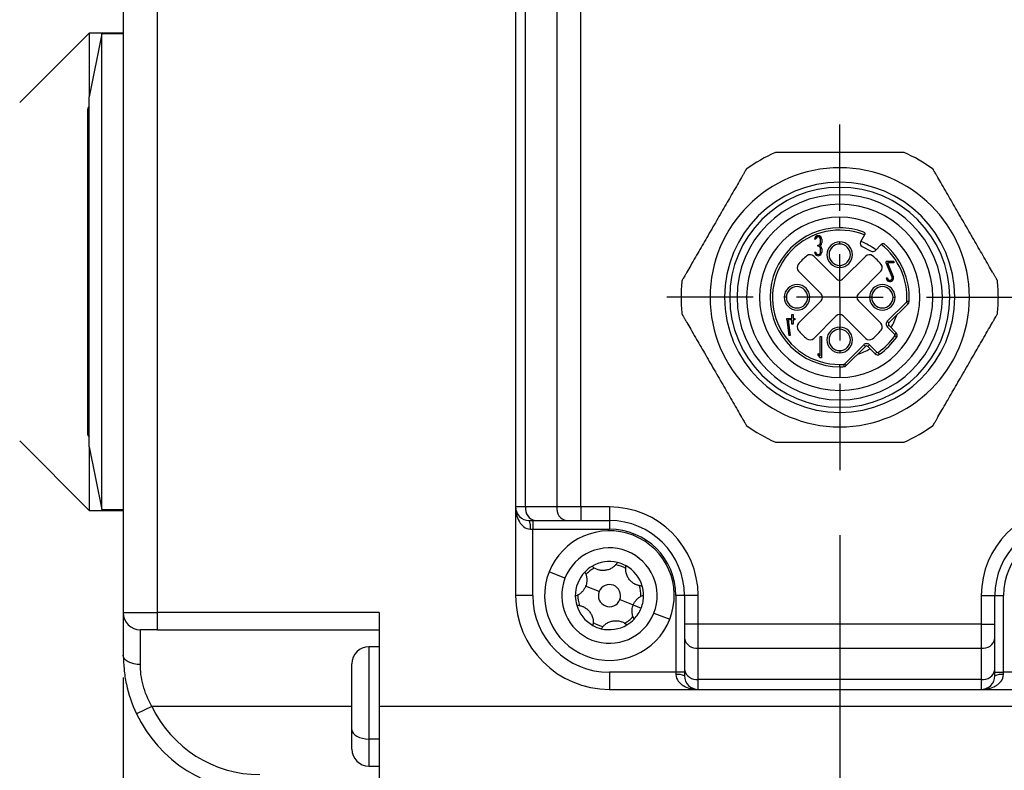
# Model space of a CAD drawing. Header units: millimetres. Extents: x 0 to 838, y 0 to 648.
# Tile 34 of 63: x 313 to 371, y 133 to 177. Entities that reach past the tile are written whole.
import ezdxf

# ---------------------------------------------------------------- set-up
doc = ezdxf.new("R2010")
doc.units = ezdxf.units.MM
doc.header["$LTSCALE"] = 3
doc.linetypes.add('CENTERX2', pattern=[20.32, 12.7, -2.54, 2.54, -2.54])
doc.layers.add('CENTER', color=40, linetype='CENTERX2')
doc.layers.add('DIMENSIONS', color=140, linetype='Continuous', lineweight=25)
doc.styles.add('SLDTEXTSTYLE0', font='TXT', dxfattribs={"width": 0.7})
doc.dimstyles.new('SLDDIMSTYLE0', dxfattribs={"dimtxt": 6.474023, "dimasz": 9.906, "dimexe": 0, "dimexo": 0.0625, "dimgap": 1.618506, "dimtad": 0, "dimtih": 1, "dimtoh": 1, "dimdec": 1, "dimrnd": 1e-09, "dimzin": 4, "dimdsep": 46, "dimtxsty": 'SLDTEXTSTYLE0', "dimsah": 1, "dimcen": 0.09, "dimadec": 0, "dimazin": 1, "dimtfac": 1, "dimtdec": 1, "dimtofl": 0, "dimtmove": 0, "dimatfit": 3, "dimfxl": 0, "dimfrac": 2, "dimtolj": 1, "dimtzin": 12, "dimarcsym": 0})
doc.dimstyles.new('SLDDIMSTYLE1', dxfattribs={"dimtxt": 6.474023, "dimasz": 9.906, "dimexe": 0, "dimexo": 0.0625, "dimgap": 1.618506, "dimtad": 0, "dimtih": 1, "dimtoh": 1, "dimdec": 1, "dimrnd": 1e-09, "dimzin": 4, "dimdsep": 46, "dimtxsty": 'SLDTEXTSTYLE0', "dimsah": 1, "dimcen": 0.09, "dimadec": 0, "dimazin": 1, "dimtfac": 1, "dimtdec": 1, "dimtmove": 0, "dimatfit": 0, "dimfxl": 0, "dimfrac": 2, "dimtolj": 1, "dimtzin": 12, "dimarcsym": 0})

# ---------------------------------------------------------------- blocks, each defined once
blk = doc.blocks.new('_D_9')
at = {"layer": 'DIMENSIONS'}
for p, q in [((293.499, 172.55), (293.499, 416.191)), ((381.499, 333.976), (381.499, 416.191)), ((293.499, 406.666), (319.796, 406.666)), ((328.569, 406.666), (326.395, 406.666)), ((326.395, 406.666), (326.395, 396.376)), ((347.807, 406.666), (349.981, 406.666)), ((349.981, 406.666), (349.981, 396.376)), ((381.499, 406.666), (356.579, 406.666)), ((326.395, 396.376), (328.569, 396.376)), ((349.981, 396.376), (347.807, 396.376))]:
    blk.add_line(p, q, dxfattribs=at)
for points in [[(293.499, 406.666), (303.405, 405.142), (303.405, 408.19)], [(381.499, 406.666), (371.593, 408.19), (371.593, 405.142)]]:
    blk.add_solid(points, dxfattribs=at)
at = {"layer": 'DIMENSIONS', "char_height": 6.35, "attachment_point": 1, "style": 'SLDTEXTSTYLE0'}
for s, insert in [('88.0', (328.569, 416.301)), ('3.46', (328.569, 404.562))]:
    blk.add_mtext(s, dxfattribs=dict(at, insert=insert))
blk = doc.blocks.new('_D_11')
at = {"layer": 'DIMENSIONS'}
for p, q in [((374.609, 192.666), (439.027, 192.666)), ((429.502, 192.666), (429.502, 176.252)), ((419.882, 164.513), (417.708, 164.513)), ((417.708, 164.513), (417.708, 154.224)), ((439.121, 164.513), (441.295, 164.513)), ((441.295, 164.513), (441.295, 154.224)), ((417.708, 154.224), (419.882, 154.224)), ((441.295, 154.224), (439.121, 154.224)), ((429.502, 131.666), (429.502, 152.775)), ((384.809, 131.666), (439.027, 131.666))]:
    blk.add_line(p, q, dxfattribs=at)
for points in [[(429.502, 192.666), (427.978, 182.76), (431.026, 182.76)], [(429.502, 131.666), (431.026, 141.572), (427.978, 141.572)]]:
    blk.add_solid(points, dxfattribs=at)
at = {"layer": 'DIMENSIONS', "char_height": 6.35, "attachment_point": 1, "style": 'SLDTEXTSTYLE0'}
for s, insert in [('61.0', (419.882, 174.148)), ('2.40', (419.882, 162.41))]:
    blk.add_mtext(s, dxfattribs=dict(at, insert=insert))
blk = doc.blocks.new('_D_14')
at = {"layer": 'DIMENSIONS'}
for p, q in [((361.499, 146.716), (361.499, 84.794)), ((381.499, 113.856), (381.499, 84.794)), ((361.499, 94.319), (342.449, 94.319)), ((381.499, 94.319), (399.483, 94.319)), ((408.256, 94.319), (406.082, 94.319)), ((406.082, 94.319), (406.082, 84.03)), ((427.494, 94.319), (429.668, 94.319)), ((429.668, 94.319), (429.668, 84.03)), ((406.082, 84.03), (408.256, 84.03)), ((429.668, 84.03), (427.494, 84.03))]:
    blk.add_line(p, q, dxfattribs=at)
for points in [[(361.499, 94.319), (351.593, 95.843), (351.593, 92.795)], [(381.499, 94.319), (391.405, 92.795), (391.405, 95.843)]]:
    blk.add_solid(points, dxfattribs=at)
at = {"layer": 'DIMENSIONS', "char_height": 6.35, "attachment_point": 1, "style": 'SLDTEXTSTYLE0'}
for s, insert in [('20.0', (408.256, 103.954)), ('0.79', (408.256, 92.216))]:
    blk.add_mtext(s, dxfattribs=dict(at, insert=insert))
blk = doc.blocks.new('_D_15')
at = {"layer": 'DIMENSIONS'}
for p, q in [((361.499, 146.716), (361.499, 84.794)), ((319.499, 138.356), (319.499, 84.794)), ((282.828, 94.319), (280.654, 94.319)), ((280.654, 94.319), (280.654, 84.03)), ((302.066, 94.319), (304.24, 94.319)), ((304.24, 94.319), (304.24, 84.03)), ((319.499, 94.319), (310.839, 94.319)), ((361.499, 94.319), (319.499, 94.319)), ((280.654, 84.03), (282.828, 84.03)), ((304.24, 84.03), (302.066, 84.03))]:
    blk.add_line(p, q, dxfattribs=at)
for points in [[(319.499, 94.319), (329.405, 92.795), (329.405, 95.843)], [(361.499, 94.319), (351.593, 95.843), (351.593, 92.795)]]:
    blk.add_solid(points, dxfattribs=at)
at = {"layer": 'DIMENSIONS', "char_height": 6.35, "attachment_point": 1, "style": 'SLDTEXTSTYLE0'}
for s, insert in [('42.0', (282.828, 103.954)), ('1.65', (282.828, 92.216))]:
    blk.add_mtext(s, dxfattribs=dict(at, insert=insert))
blk = doc.blocks.new('SW_CENTERMARKSYMBOL_15')
at = {"layer": 'CENTER', "color": 0}
for p, q in [((0, 5.08), (0, 10.14)), ((0, 0), (0, 2.54)), ((-5.08, 0), (-10.14, 0)), ((0, 0), (-2.54, 0)), ((0, 0), (0, -2.54)), ((0, 0), (2.54, 0)), ((5.08, 0), (10.14, 0)), ((0, -5.08), (0, -10.14))]:
    blk.add_line(p, q, dxfattribs=at)

msp = doc.modelspace()

# ---------------------------------------------------------------- linework, layer by layer
for p, q in [((342.499049, 268.965646), (342.499049, 148.365646)), ((343.084835, 148.365646), (343.084835, 268.965646)), ((344.913263, 268.965646), (344.913263, 148.365646)), ((346.327476, 148.365646), (346.327476, 268.965646)), ((319.499049, 213.665646), (319.499049, 142.165646)), ((321.499049, 142.165646), (321.499049, 213.665646)), ((317.499049, 176.165646), (313.424049, 172.090646)), ((319.499049, 176.165646), (317.499049, 176.165646)), ((317.499049, 176.165646), (317.499049, 172.429278)), ((318.249049, 176.115646), (317.499049, 172.429278)), ((319.499049, 176.115646), (318.249049, 176.115646)), ((318.249049, 176.036089), (318.249049, 176.115646)), ((318.249049, 148.215646), (318.249049, 176.036089)), ((317.499049, 172.370745), (317.499049, 172.429278)), ((317.499049, 151.902013), (317.499049, 172.370745)), ((317.399049, 171.615646), (317.399049, 161.157839)), ((361.499049, 167.415646), (361.499049, 168.265646)), ((361.499049, 167.115646), (361.499049, 167.415646)), ((361.499049, 166.125645), (361.499049, 166.685811)), ((361.499049, 164.740646), (361.499049, 165.365646)), ((360.095408, 164.067997), (360.025095, 164.068047)), ((360.376517, 163.86858), (360.376658, 164.067798)), ((360.44697, 164.067451), (360.447078, 163.86853)), ((362.948397, 164.330488), (362.727809, 163.924215)), ((362.958368, 164.348852), (362.948397, 164.330488)), ((360.219554, 163.656883), (360.219603, 163.727196)), ((360.235842, 163.657841), (360.219554, 163.656883)), ((360.219603, 163.727196), (360.235693, 163.728154)), ((360.376128, 163.317799), (360.376268, 163.517017)), ((360.446581, 163.516968), (360.44644, 163.317749)), ((361.499049, 163.790646), (361.499049, 163.91491)), ((362.80814, 163.65302), (363.336004, 163.366413)), ((363.572857, 163.400755), (363.935439, 163.763336)), ((363.935439, 163.763336), (363.967102, 163.795)), ((361.286917, 161.761661), (359.974474, 163.074104)), ((360.024565, 163.318047), (360.094878, 163.317997)), ((363.023624, 163.074104), (361.711181, 161.761661)), ((361.499049, 162.540646), (361.499049, 162.416381)), ((364.227456, 162.693036), (364.227456, 162.763348)), ((364.672768, 162.763348), (364.227456, 162.763348)), ((364.568629, 161.85546), (364.227456, 162.693036)), ((364.672768, 162.693036), (364.303378, 162.693036)), ((364.303378, 162.693036), (364.633746, 161.881984)), ((364.672768, 162.763348), (364.672768, 162.693036)), ((359.090591, 162.19022), (360.403034, 160.877778)), ((362.595065, 160.877778), (363.907507, 162.19022)), ((364.227456, 161.802411), (364.297768, 161.802411)), ((317.399049, 161.157839), (317.399049, 152.715646)), ((353.899049, 160.665646), (352.199049, 160.665646)), ((358.374049, 160.665646), (358.249785, 160.665646)), ((359.624049, 160.665646), (359.748313, 160.665646)), ((363.374049, 160.665646), (363.249785, 160.665646)), ((364.624049, 160.665646), (364.748313, 160.665646)), ((369.099049, 160.665646), (370.799049, 160.665646)), ((360.403034, 160.453513), (359.090591, 159.141071)), ((363.907507, 159.141071), (362.595064, 160.453513)), ((365.41371, 160.385713), (364.285775, 159.257778)), ((365.508444, 160.290979), (364.380509, 159.163044)), ((365.508444, 160.290979), (365.41371, 160.385713)), ((365.56666, 160.420362), (365.432929, 160.428426)), ((358.401481, 159.416156), (358.698112, 159.416156)), ((358.401481, 159.341998), (358.401481, 159.416156)), ((358.401481, 159.341998), (358.525077, 158.427386)), ((358.698112, 159.341998), (358.476313, 159.341998)), ((358.476313, 159.341998), (358.599909, 158.427386)), ((358.698112, 159.416156), (358.698112, 159.663348)), ((358.698112, 159.663348), (358.77227, 159.663348)), ((358.698112, 159.094806), (358.698112, 159.341998)), ((358.77227, 159.663348), (358.77227, 159.416156)), ((358.77227, 159.416156), (358.871147, 159.416156)), ((358.871147, 159.341998), (358.77227, 159.341998)), ((358.77227, 159.341998), (358.77227, 159.094806)), ((358.871147, 159.416156), (358.871147, 159.341998)), ((359.974474, 158.257187), (361.286917, 159.56963)), ((361.711181, 159.56963), (363.023624, 158.257187)), ((358.77227, 159.094806), (358.698112, 159.094806)), ((361.499049, 158.790646), (361.499049, 158.91491)), ((364.285775, 159.257778), (364.380509, 159.163044)), ((364.285775, 158.926888), (364.380509, 159.021622)), ((364.285775, 158.926888), (364.721181, 158.491482)), ((364.380509, 159.021622), (364.815915, 158.586216)), ((358.599909, 158.427386), (358.525077, 158.427386)), ((360.35011, 157.233208), (360.35011, 158.366529)), ((360.35011, 158.366529), (360.42511, 158.366529)), ((360.42511, 158.366529), (360.42511, 157.116529)), ((364.815915, 158.586216), (364.721181, 158.491482)), ((364.838388, 158.330171), (364.728599, 158.406954)), ((362.906917, 157.87892), (361.778982, 156.750985)), ((363.001651, 157.784185), (361.873716, 156.65625)), ((362.906917, 157.87892), (363.001651, 157.784185)), ((363.143072, 157.784185), (363.237807, 157.87892)), ((363.578478, 157.34878), (363.143072, 157.784185)), ((363.673212, 157.443514), (363.237807, 157.87892)), ((360.23761, 157.36728), (360.35011, 157.233208)), ((360.23761, 157.250601), (360.23761, 157.36728)), ((360.23761, 157.250601), (360.35011, 157.116529)), ((360.42511, 157.116529), (360.35011, 157.116529)), ((361.499049, 157.540646), (361.499049, 157.416381)), ((363.578478, 157.34878), (363.673212, 157.443514)), ((363.834524, 157.326307), (363.75774, 157.436095)), ((361.499049, 156.590646), (361.499049, 156.72462)), ((361.499049, 156.590646), (361.499049, 155.965646)), ((361.736269, 156.731766), (361.744333, 156.598034)), ((361.873716, 156.65625), (361.778982, 156.750985)), ((361.499049, 155.205646), (361.499049, 154.64548)), ((361.499049, 154.215646), (361.499049, 153.915646)), ((361.499049, 153.915646), (361.499049, 153.065646)), ((313.424049, 152.240646), (317.499049, 148.165646)), ((317.499049, 151.902013), (318.249049, 148.215646)), ((317.499049, 151.902013), (317.499049, 148.165646)), ((343.084835, 148.365646), (342.499049, 148.365646)), ((342.499049, 148.365646), (342.499049, 143.165646)), ((344.913263, 148.365646), (343.084835, 148.365646)), ((346.327476, 148.365646), (344.913263, 148.365646)), ((347.999049, 148.365646), (346.327476, 148.365646)), ((346.327476, 148.365646), (346.327476, 147.565646)), ((347.999049, 148.365646), (347.999049, 147.565646)), ((317.499049, 148.165646), (319.499049, 148.165646)), ((318.249049, 148.215646), (319.499049, 148.215646)), ((343.299049, 147.565646), (343.650521, 147.565646)), ((343.499049, 147.565646), (343.499049, 147.065646)), ((343.650521, 147.565646), (345.478948, 147.565646)), ((345.478948, 147.565646), (346.327476, 147.565646)), ((346.327476, 147.565646), (347.999049, 147.565646)), ((347.999049, 147.565646), (347.999049, 147.065646)), ((343.365716, 147.065646), (343.499049, 147.065646)), ((343.499049, 147.065646), (347.999049, 147.065646)), ((343.499049, 143.165646), (343.499049, 147.065646)), ((345.392407, 144.188102), (344.461463, 144.553265)), ((343.499049, 143.165646), (342.499049, 143.165646)), ((347.393936, 143.403001), (346.602634, 143.71339)), ((351.899049, 143.165646), (351.899049, 138.665646)), ((352.399049, 143.165646), (351.899049, 143.165646)), ((353.199049, 143.165646), (352.399049, 143.165646)), ((352.399049, 143.165646), (352.399049, 141.494073)), ((353.199049, 141.494073), (353.199049, 143.165646)), ((369.799049, 143.165646), (369.799049, 141.494073)), ((369.799049, 143.165646), (370.599049, 143.165646)), ((370.599049, 141.494073), (370.599049, 143.165646)), ((370.599049, 143.165646), (371.099049, 143.165646)), ((371.099049, 138.665646), (371.099049, 143.165646)), ((348.604162, 142.92829), (349.395464, 142.617901)), ((349.395464, 142.617901), (349.860936, 142.43532)), ((319.499049, 142.165646), (321.499049, 142.165646)), ((319.499049, 142.165646), (319.499049, 139.665646)), ((334.499049, 142.165646), (321.499049, 142.165646)), ((321.499049, 141.165646), (321.499049, 142.165646)), ((334.499049, 142.165646), (334.499049, 136.665646)), ((350.605691, 142.143189), (351.536635, 141.778026)), ((352.399049, 141.494073), (352.399049, 140.645545)), ((353.199049, 141.494073), (352.399049, 141.494073)), ((369.799049, 141.494073), (353.199049, 141.494073)), ((353.199049, 140.079859), (353.199049, 141.494073)), ((369.799049, 141.494073), (369.799049, 140.079859)), ((369.799049, 141.494073), (370.599049, 141.494073)), ((370.599049, 140.645545), (370.599049, 141.494073)), ((321.499049, 141.165646), (320.499049, 141.165646)), ((320.499049, 139.120191), (320.499049, 141.165646)), ((321.499049, 141.165646), (334.499049, 141.165646)), ((352.399049, 140.645545), (352.399049, 138.817117)), ((370.599049, 138.817117), (370.599049, 140.645545)), ((334.499049, 140.165646), (333.899049, 140.165646)), ((333.899049, 140.165646), (333.899049, 134.751341)), ((353.199049, 140.079859), (369.799049, 140.079859)), ((353.199049, 138.251432), (353.199049, 140.079859)), ((369.799049, 140.079859), (369.799049, 138.251432)), ((332.899049, 135.298285), (332.899049, 139.165646)), ((347.999049, 138.665646), (347.999049, 137.665646)), ((351.899049, 138.665646), (347.999049, 138.665646)), ((351.899049, 138.665646), (351.899049, 138.532312)), ((352.399049, 138.665646), (351.899049, 138.665646)), ((352.399049, 138.817117), (352.399049, 138.465646)), ((370.599049, 138.465646), (370.599049, 138.817117)), ((370.599049, 138.665646), (371.099049, 138.665646)), ((371.099049, 138.532312), (371.099049, 138.665646)), ((374.999049, 138.665646), (371.099049, 138.665646)), ((369.799049, 138.251432), (353.199049, 138.251432)), ((353.199049, 137.665646), (353.199049, 138.251432)), ((369.799049, 138.251432), (369.799049, 137.665646)), ((347.999049, 137.665646), (353.199049, 137.665646)), ((353.199049, 137.665646), (369.799049, 137.665646)), ((369.799049, 137.665646), (374.999049, 137.665646)), ((321.174494, 136.665646), (320.270986, 136.237074)), ((332.899049, 136.665646), (321.174494, 136.665646)), ((380.999049, 136.665646), (334.499049, 136.665646)), ((334.499049, 136.665646), (334.499049, 131.665646)), ((332.899049, 134.165646), (332.899049, 135.298285)), ((334.499049, 134.751341), (333.899049, 134.751341)), ((333.899049, 134.751341), (333.899049, 133.165646)), ((333.899049, 133.165646), (334.499049, 133.165646))]:
    msp.add_line(p, q)
at = {"flags": 128}
for points in [[(320.499049, 139.120191), (320.303959, 139.130672), (320.116366, 139.161711), (319.943479, 139.212117), (319.791942, 139.279951), (319.667579, 139.362607), (319.575169, 139.456909), (319.518264, 139.559233), (319.499049, 139.665646)], [(332.899049, 135.298285), (332.918264, 135.191582), (332.975169, 135.088979), (333.067579, 134.994419), (333.191942, 134.911537), (333.343479, 134.843518), (333.516366, 134.792975), (333.703959, 134.76185), (333.899049, 134.751341)]]:
    msp.add_lwpolyline(points, dxfattribs=at)
for centre, radius, start, end in [((317.799049, 171.615646), 0.4, 138.59037789, 180), ((361.499049, 160.665646), 9.3, 113.93892625, 126.06107375), ((361.499049, 160.665646), 9.3, 53.93892625, 66.06107375), ((361.499049, 160.665646), 7.6, 90, 180), ((361.499049, 160.665646), 7.6, 0, 90), ((361.499049, 160.665646), 6.75, 90, 270), ((361.499049, 160.665646), 6.75, 270, 90), ((361.499049, 160.665646), 6.45, 90, 270), ((361.499049, 160.665646), 6.45, 270, 90), ((361.499049, 160.665646), 6.020166, 90.00000047, 270.00000047), ((361.499049, 160.665646), 6.020166, 270.00000047, 90.00000047), ((361.499049, 160.665646), 5.46, 90.0000005, 270.0000005), ((361.499049, 160.665646), 5.46, 270.0000005, 90.0000005), ((361.499049, 160.665646), 4.7, 90, 270), ((361.499049, 160.665646), 4.7, 270, 90), ((361.499049, 160.665646), 4.075, 90, 270), ((361.499049, 160.665646), 3.941025, 68.42251867, 270), ((361.499049, 160.665646), 4.075, 69.81724871, 90), ((360.236033, 164.067749), 0.210938, 359.91900835, 179.91900734), ((360.236033, 164.067898), 0.140625, 359.95950252, 179.95950367), ((361.499049, 160.665646), 3.5, 52.67784584, 69.29992559), ((360.235892, 163.868779), 0.140625, 269.91900734, 359.91900803), ((360.235643, 163.517216), 0.140625, 359.91900811, 89.91900734), ((360.23614, 163.868828), 0.210938, 303.4763171, 359.9190066), ((360.235644, 163.517266), 0.210938, 359.91900701, 56.36169757), ((361.499049, 163.165646), 0.749264, 90, 270), ((361.499049, 163.165646), 0.625, 90, 270), ((361.499049, 163.165646), 0.749264, 270, 90), ((361.499049, 163.165646), 0.625, 270, 90), ((362.903572, 163.828783), 0.2, 151.5, 241.5), ((363.431436, 163.542176), 0.2, 241.5, 315), ((361.499049, 160.665646), 3.941025, 356.54914426, 51.81431133), ((361.499049, 160.665646), 4.075, 356.54914426, 50.30633196), ((361.499049, 160.665646), 3.1, 128.3345726, 141.66542711), ((359.762342, 162.861972), 0.3, 44.99999989, 128.33457263), ((360.235503, 163.317898), 0.210938, 179.95950367, 359.95950477), ((360.235503, 163.317898), 0.140625, 179.95950367, 359.95950291), ((363.235756, 162.861972), 0.3, 51.66542714, 134.99999989), ((361.499049, 160.665646), 3.1, 38.33457266, 51.66542717), ((359.302723, 162.402352), 0.3, 141.66542714, 224.99999989), ((363.695375, 162.402352), 0.3, 314.99999989, 38.33457263), ((361.499049, 160.665646), 9.3, 173.93892625, 180), ((361.499049, 161.973793), 0.3, 224.99999989, 314.99999989), ((364.438393, 161.802411), 0.210938, 180, 22.16270727), ((364.438393, 161.802411), 0.140625, 180, 22.16270727), ((361.499049, 160.665646), 9.3, 0, 6.06107375), ((358.999049, 160.665646), 0.749264, 0, 180), ((358.999049, 160.665646), 0.625, 90, 180), ((358.999049, 160.665646), 0.625, 0, 90), ((363.999049, 160.665646), 0.749264, 0, 180), ((363.999049, 160.665646), 0.625, 90, 180), ((363.999049, 160.665646), 0.625, 0, 90), ((361.499049, 160.665646), 9.3, 180, 186.06107375), ((361.499049, 160.665646), 7.6, 180, 270), ((358.999049, 160.665646), 0.749264, 180, 0), ((358.999049, 160.665646), 0.625, 180, 270), ((358.999049, 160.665646), 0.625, 270, 0), ((360.190901, 160.665646), 0.3, 314.99999989, 44.99999989), ((361.499049, 160.665646), 7.6, 270, 0), ((362.807197, 160.665646), 0.3, 134.99999989, 224.99999989), ((363.999049, 160.665646), 0.749264, 180, 0), ((363.999049, 160.665646), 0.625, 180, 270), ((363.999049, 160.665646), 0.625, 270, 0), ((361.499049, 160.665646), 9.3, 353.93892625, 0), ((365.367023, 160.4324), 0.066025, 315, 356.54914426), ((365.367023, 160.4324), 0.2, 315, 356.54914426), ((361.499049, 159.357498), 0.3, 44.99999989, 134.99999989), ((361.499049, 160.665646), 3.5, 329.47751219, 342.6604499), ((359.302723, 158.928939), 0.3, 134.99999989, 218.33457263), ((361.499049, 158.165646), 0.749264, 90, 270), ((361.499049, 158.165646), 0.625, 90, 270), ((361.499049, 158.165646), 0.749264, 270, 90), ((361.499049, 158.165646), 0.625, 270, 90), ((363.695375, 158.928939), 0.3, 321.66542457, 44.99999727), ((364.45122, 159.092333), 0.233975, 135, 225.00000008), ((364.45122, 159.092333), 0.1, 135, 225), ((361.499049, 160.665646), 3.1, 218.3345726, 231.66542712), ((359.762342, 158.469319), 0.3, 231.66542714, 314.99999989), ((363.235756, 158.469319), 0.3, 224.99999727, 308.33457005), ((361.499049, 160.665646), 3.1, 308.33457005, 321.66542457), ((361.499049, 160.665646), 3.941025, 304.96826897, 325.03173103), ((361.499049, 160.665646), 4.075, 304.96826897, 325.03173103), ((364.674494, 158.444795), 0.066025, 325.03173103, 45), ((364.674494, 158.444795), 0.2, 325.03173103, 45), ((361.499049, 160.665646), 3.5, 287.3395501, 300.52248781), ((363.072362, 157.713475), 0.233975, 44.99999952, 135), ((363.072362, 157.713475), 0.1, 45, 135), ((363.719899, 157.490201), 0.2, 225, 304.96826897), ((363.719899, 157.490201), 0.066025, 225, 304.96826897), ((361.499049, 160.665646), 3.941025, 270, 273.45085574), ((361.499049, 160.665646), 4.075, 270, 273.45085574), ((361.732295, 156.797672), 0.066025, 273.45085574, 315), ((361.732295, 156.797672), 0.2, 273.45085574, 315), ((361.499049, 160.665646), 9.3, 233.93892625, 246.06107375), ((361.499049, 160.665646), 9.3, 293.93892625, 306.06107375), ((317.799049, 152.715646), 0.4, 180, 221.40962211), ((343.299049, 148.365646), 0.8, 180, 270), ((343.791942, 148.265646), 0.714143, 171.95053302, 258.57824634), ((345.620369, 148.265646), 0.714143, 171.95053302, 258.57824634), ((347.999049, 143.165646), 5.2, 0, 90), ((374.999049, 143.165646), 5.2, 90, 180), ((342.378216, 147.188423), 0.995103, 352.91267563, 22.27661111), ((347.999049, 143.165646), 4.4, 0, 90), ((374.999049, 143.165646), 4.4, 90, 180), ((347.999049, 143.165646), 3.8, 338.58238535, 158.58238535), ((347.999049, 143.165646), 3.9, 0, 90), ((374.999049, 143.165646), 3.9, 90, 180), ((347.999049, 143.165646), 2.8, 338.58238535, 158.58238535), ((347.999049, 143.165646), 2, 76.25074034, 120.91403036), ((347.999049, 143.165646), 1.85, 58.93539224, 78.22937845), ((347.999049, 143.165646), 2, 60.91403036, 76.25074034), ((347.999049, 143.165646), 2, 16.25074034, 60.91403036), ((347.999049, 143.165646), 3.8, 158.58238535, 338.58238535), ((347.999049, 143.165646), 2, 136.25074034, 180.91403036), ((347.999049, 143.165646), 2, 120.91403036, 136.25074034), ((347.999049, 143.165646), 1.85, 118.93539224, 138.22937845), ((347.999049, 143.165646), 2.8, 158.58238535, 338.58238535), ((347.999049, 143.165646), 0.65, 338.58238535, 158.58238535), ((347.999049, 143.165646), 1.85, 358.93539224, 18.22937845), ((347.999049, 143.165646), 5.5, 180, 270), ((347.999049, 143.165646), 4.5, 180, 270), ((347.999049, 143.165646), 1.85, 178.93539224, 198.22937845), ((347.999049, 143.165646), 0.65, 158.58238535, 338.58238535), ((347.999049, 143.165646), 2, 338.58238535, 0.91403036), ((347.999049, 143.165646), 2, 0.91403036, 16.25074034), ((347.999049, 143.165646), 2, 180.91403036, 196.25074034), ((347.999049, 143.165646), 2, 196.25074034, 240.91403036), ((320.499049, 142.165646), 1, 180, 270), ((347.999049, 143.165646), 2, 316.25074034, 338.58238535), ((347.999049, 143.165646), 1.85, 238.93539224, 258.22937845), ((347.999049, 143.165646), 2, 256.25074034, 300.91403036), ((347.999049, 143.165646), 1.85, 298.93539224, 318.22937845), ((347.999049, 143.165646), 2, 300.91403036, 316.25074034), ((347.999049, 143.165646), 2, 240.91403036, 256.25074034), ((353.099049, 140.786966), 0.714143, 191.42175366, 278.04946698), ((369.899049, 140.786966), 0.714143, 261.95053302, 348.57824634), ((333.899049, 139.165646), 1, 90, 180), ((353.099049, 138.958539), 0.714143, 191.42175366, 278.04946698), ((369.899049, 138.958539), 0.714143, 261.95053302, 348.57824634), ((352.021827, 137.544812), 0.995103, 67.72338889, 97.08732437), ((353.199049, 138.465646), 0.8, 180, 270), ((369.799049, 138.465646), 0.8, 270, 0), ((370.976271, 137.544812), 0.995103, 82.91267563, 112.27661111), ((327.499049, 139.665646), 8, 205.37693353, 270), ((327.499049, 139.665646), 7, 205.37693353, 270), ((333.899049, 134.165646), 1, 180, 270)]:
    msp.add_arc(centre, radius, start, end)
for points, knots in [([(365.272641, 169.165646), (365.271699, 169.16562), (365.269816, 169.165569), (365.254459, 169.165288), (365.230011, 169.165002), (365.195694, 169.164767), (365.151881, 169.164643), (365.098644, 169.164653), (365.036144, 169.164794), (364.964519, 169.165037), (364.883915, 169.165324), (364.794466, 169.165585), (364.589861, 169.165755), (364.224046, 169.16499), (363.531282, 169.166505), (362.605593, 169.161403), (361.487314, 169.167807), (360.371937, 169.16151), (359.45351, 169.166494), (358.765985, 169.164984), (358.37442, 169.165876), (358.126325, 169.165398), (357.982571, 169.164815), (357.868764, 169.164567), (357.78687, 169.164775), (357.734971, 169.165392), (357.728619, 169.165561), (357.725457, 169.165646)], [0, 0, 0, 0, 0.010343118, 0.020652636, 0.031027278, 0.041562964, 0.052349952, 0.063470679, 0.074998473, 0.086997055, 0.099520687, 0.112614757, 0.126316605, 0.185301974, 0.251526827, 0.37262839, 0.501692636, 0.629782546, 0.749940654, 0.815734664, 0.874406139, 0.898902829, 0.921483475, 0.942440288, 0.962167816, 0.981163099, 1, 1, 1, 1]), ([(356.024629, 168.183672), (356.02418, 168.182843), (356.023282, 168.181186), (356.015845, 168.167741), (356.003864, 168.146417), (355.986903, 168.11657), (355.965097, 168.07855), (355.938461, 168.032434), (355.907078, 167.978359), (355.871042, 167.91643), (355.830478, 167.846744), (355.785511, 167.769383), (355.682999, 167.592172), (355.500638, 167.274782), (355.153897, 166.677216), (354.697683, 165.877047), (354.135186, 164.91534), (353.583487, 163.947188), (353.118534, 163.151885), (352.77436, 162.552692), (352.57647, 162.21175), (352.452207, 161.99556), (352.380654, 161.870455), (352.323819, 161.771514), (352.282583, 161.700509), (352.256027, 161.655753), (352.252696, 161.650322), (352.251037, 161.647619)], [0, 0, 0, 0, 0.010345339, 0.020657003, 0.031033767, 0.041571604, 0.052360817, 0.063483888, 0.07501418, 0.087015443, 0.099541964, 0.11263915, 0.126344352, 0.185365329, 0.251627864, 0.371971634, 0.50021633, 0.628492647, 0.748897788, 0.815150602, 0.874205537, 0.898748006, 0.921368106, 0.942358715, 0.962115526, 0.981137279, 1, 1, 1, 1]), ([(370.747061, 161.647619), (370.746567, 161.648423), (370.745582, 161.650028), (370.737657, 161.663192), (370.72518, 161.684229), (370.707811, 161.713842), (370.685789, 161.751736), (370.659169, 161.797862), (370.62803, 161.852078), (370.592416, 161.91425), (370.552349, 161.984223), (370.507835, 162.061846), (370.405622, 162.239229), (370.221934, 162.555854), (369.877798, 163.154923), (369.412938, 163.950101), (368.861324, 164.91809), (368.298729, 165.879952), (367.842453, 166.680264), (367.495624, 167.277925), (367.299304, 167.619773), (367.17421, 167.835483), (367.101642, 167.960003), (367.044375, 168.058694), (367.0035, 168.129907), (366.978018, 168.175283), (366.974981, 168.180884), (366.973469, 168.183672)], [0, 0, 0, 0, 0.010345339, 0.020657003, 0.031033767, 0.041571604, 0.052360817, 0.063483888, 0.07501418, 0.087015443, 0.099541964, 0.11263915, 0.126344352, 0.185365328, 0.251627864, 0.371971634, 0.50021633, 0.628492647, 0.748897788, 0.815150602, 0.874205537, 0.898748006, 0.921368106, 0.942358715, 0.962115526, 0.981137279, 1, 1, 1, 1]), ([(362.904988, 164.490428), (362.908499, 164.488985), (362.916853, 164.485551), (362.926843, 164.479409), (362.936914, 164.471732), (362.946452, 164.462095), (362.955184, 164.450445), (362.962521, 164.436758), (362.967908, 164.421167), (362.970757, 164.403936), (362.970443, 164.385554), (362.966685, 164.366455), (362.961228, 164.354905), (362.958368, 164.348852)], [0, 0, 0, 0, 0.0247712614, 0.0589387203, 0.1056447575, 0.1661073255, 0.2408750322, 0.3302333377, 0.4343477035, 0.5533219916, 0.6872254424, 0.8361064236, 1, 1, 1, 1]), ([(363.967102, 163.795), (363.974805, 163.801667), (363.989334, 163.814241), (364.023271, 163.825097), (364.062478, 163.825275), (364.089212, 163.808882), (364.101681, 163.801236)], [0, 0, 0, 0, 0.298903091, 0.563771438, 0.796527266, 1, 1, 1, 1]), ([(352.251037, 159.683672), (352.251531, 159.682868), (352.252517, 159.681263), (352.260441, 159.668099), (352.272918, 159.647062), (352.290287, 159.617449), (352.312309, 159.579555), (352.338929, 159.533429), (352.370068, 159.479213), (352.405682, 159.417041), (352.445749, 159.347068), (352.490263, 159.269445), (352.592476, 159.092062), (352.776164, 158.775437), (353.1203, 158.176368), (353.58516, 157.38119), (354.136774, 156.413201), (354.699369, 155.451339), (355.155645, 154.651027), (355.502474, 154.053366), (355.698794, 153.711518), (355.823888, 153.495808), (355.896456, 153.371289), (355.953723, 153.272598), (355.994598, 153.201384), (356.02008, 153.156008), (356.023117, 153.150407), (356.024629, 153.147619)], [0, 0, 0, 0, 0.010345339, 0.020657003, 0.031033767, 0.041571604, 0.052360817, 0.063483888, 0.07501418, 0.087015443, 0.099541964, 0.11263915, 0.126344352, 0.185365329, 0.251627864, 0.371971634, 0.50021633, 0.628492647, 0.748897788, 0.815150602, 0.874205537, 0.898748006, 0.921368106, 0.942358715, 0.962115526, 0.981137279, 1, 1, 1, 1]), ([(366.973469, 153.147619), (366.973918, 153.148448), (366.974816, 153.150105), (366.982254, 153.16355), (366.994234, 153.184874), (367.011195, 153.214721), (367.033001, 153.252741), (367.059637, 153.298857), (367.09102, 153.352932), (367.127056, 153.414862), (367.167621, 153.484547), (367.212587, 153.561908), (367.315099, 153.739119), (367.49746, 154.056509), (367.844201, 154.654075), (368.300415, 155.454244), (368.862912, 156.415951), (369.414611, 157.384103), (369.879564, 158.179406), (370.223738, 158.778599), (370.421628, 159.119541), (370.545891, 159.335731), (370.617444, 159.460836), (370.674279, 159.559777), (370.715515, 159.630782), (370.742071, 159.675538), (370.745402, 159.680969), (370.747061, 159.683672)], [0, 0, 0, 0, 0.010345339, 0.020657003, 0.031033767, 0.041571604, 0.052360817, 0.063483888, 0.07501418, 0.087015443, 0.099541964, 0.11263915, 0.126344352, 0.185365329, 0.251627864, 0.371971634, 0.50021633, 0.628492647, 0.748897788, 0.815150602, 0.874205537, 0.898748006, 0.921368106, 0.942358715, 0.962115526, 0.981137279, 1, 1, 1, 1]), ([(357.725457, 152.165646), (357.7264, 152.165671), (357.728282, 152.165722), (357.743639, 152.166003), (357.768087, 152.166289), (357.802404, 152.166524), (357.846217, 152.166648), (357.899454, 152.166638), (357.961954, 152.166497), (358.033579, 152.166254), (358.114183, 152.165967), (358.203632, 152.165706), (358.408237, 152.165536), (358.774052, 152.166301), (359.466816, 152.164786), (360.392505, 152.169888), (361.510784, 152.163484), (362.626161, 152.169781), (363.544588, 152.164797), (364.232114, 152.166307), (364.623678, 152.165416), (364.871773, 152.165893), (365.015527, 152.166476), (365.129334, 152.166724), (365.211228, 152.166516), (365.263127, 152.165899), (365.269479, 152.16573), (365.272641, 152.165646)], [0, 0, 0, 0, 0.010343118, 0.020652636, 0.031027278, 0.041562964, 0.052349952, 0.063470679, 0.074998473, 0.086997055, 0.099520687, 0.112614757, 0.126316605, 0.185301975, 0.251526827, 0.37262839, 0.501692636, 0.629782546, 0.749940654, 0.815734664, 0.874406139, 0.898902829, 0.921483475, 0.942440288, 0.962167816, 0.981163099, 1, 1, 1, 1]), ([(342.499049, 148.365646), (342.499049, 148.219525), (342.515587, 148.07188), (342.582361, 147.789701), (342.632349, 147.653686), (342.738215, 147.465204), (342.778065, 147.406188), (342.868471, 147.297357), (342.919715, 147.247023), (343.088022, 147.119849), (343.222036, 147.065646), (343.365716, 147.065646)], [0, 0, 0, 0, 0.25, 0.25, 0.5, 0.5, 0.625, 0.625, 0.75, 0.75, 1, 1, 1, 1]), ([(348.474396, 145.108336), (348.456877, 145.081886), (348.423062, 145.030829), (348.365137, 144.962403), (348.306152, 144.903098), (348.246907, 144.852608), (348.146491, 144.779159), (347.994219, 144.698922), (347.777967, 144.641332), (347.553647, 144.631685), (347.34321, 144.671265), (347.141711, 144.75234), (347.031948, 144.835669), (346.971546, 144.881524)], [0, 0, 0, 0, 0.05807451, 0.112100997, 0.16210358, 0.208112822, 0.250168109, 0.380431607, 0.499153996, 0.618430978, 0.749371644, 0.862082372, 1, 1, 1, 1]), ([(349.919141, 143.725328), (349.887476, 143.727275), (349.826352, 143.731031), (349.738131, 143.746983), (349.657278, 143.768413), (349.58393, 143.794475), (349.470113, 143.844714), (349.324491, 143.936466), (349.16649, 144.094951), (349.045976, 144.284395), (348.975034, 144.486428), (348.944498, 144.701469), (348.961781, 144.838191), (348.971292, 144.913428)], [0, 0, 0, 0, 0.058074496, 0.112100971, 0.162103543, 0.208112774, 0.250168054, 0.380431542, 0.499153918, 0.618430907, 0.749371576, 0.862082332, 1, 1, 1, 1]), ([(346.554303, 144.548653), (346.568481, 144.520191), (346.595848, 144.465253), (346.626183, 144.380678), (346.648059, 144.299756), (346.662132, 144.223046), (346.672938, 144.122804), (346.67203, 143.998089), (346.64989, 143.850271), (346.618078, 143.758126), (346.602634, 143.71339)], [0, 0, 0, 0, 0.116272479, 0.224430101, 0.324521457, 0.416608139, 0.500769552, 0.677743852, 0.843547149, 1, 1, 1, 1]), ([(346.602634, 143.71339), (346.591741, 143.6875), (346.569592, 143.634856), (346.527461, 143.558889), (346.478003, 143.484741), (346.420454, 143.413528), (346.332203, 143.323213), (346.195831, 143.216211), (346.069056, 143.163012), (345.999304, 143.133741)], [0, 0, 0, 0, 0.093008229, 0.18911929, 0.288771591, 0.39235857, 0.50023061, 0.72502122, 1, 1, 1, 1]), ([(349.395464, 142.617901), (349.406357, 142.643791), (349.428506, 142.696435), (349.470637, 142.772402), (349.520095, 142.84655), (349.577644, 142.917763), (349.665895, 143.008078), (349.802267, 143.11508), (349.929042, 143.168279), (349.998795, 143.19755)], [0, 0, 0, 0, 0.093008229, 0.18911929, 0.288771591, 0.39235857, 0.50023061, 0.725021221, 1, 1, 1, 1]), ([(346.078957, 142.605963), (346.110622, 142.604016), (346.171746, 142.60026), (346.259967, 142.584308), (346.34082, 142.562878), (346.414168, 142.536816), (346.527985, 142.486577), (346.673607, 142.394825), (346.831608, 142.23634), (346.952122, 142.046896), (347.023064, 141.844863), (347.0536, 141.629822), (347.036317, 141.4931), (347.026806, 141.417863)], [0, 0, 0, 0, 0.058074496, 0.11210097, 0.162103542, 0.208112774, 0.250168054, 0.380431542, 0.499153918, 0.618430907, 0.749371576, 0.862082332, 1, 1, 1, 1]), ([(349.443795, 141.782638), (349.429617, 141.8111), (349.40225, 141.866038), (349.371915, 141.950613), (349.350039, 142.031536), (349.335966, 142.108245), (349.32516, 142.208487), (349.326069, 142.333202), (349.348208, 142.48102), (349.38002, 142.573165), (349.395464, 142.617901)], [0, 0, 0, 0, 0.116272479, 0.224430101, 0.324521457, 0.416608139, 0.500769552, 0.677743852, 0.843547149, 1, 1, 1, 1]), ([(347.523702, 141.222955), (347.541221, 141.249405), (347.575036, 141.300462), (347.632961, 141.368888), (347.691946, 141.428193), (347.751191, 141.478683), (347.851608, 141.552132), (348.003879, 141.632369), (348.220131, 141.68996), (348.444451, 141.699606), (348.654888, 141.660027), (348.856387, 141.578951), (348.96615, 141.495622), (349.026552, 141.449767)], [0, 0, 0, 0, 0.05807451, 0.112100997, 0.16210358, 0.208112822, 0.250168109, 0.380431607, 0.499153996, 0.618430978, 0.749371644, 0.862082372, 1, 1, 1, 1]), ([(319.499049, 139.665646), (319.499049, 139.401708), (319.512081, 139.128703), (319.569927, 138.566102), (319.615121, 138.274607), (319.806223, 137.388438), (320.001188, 136.805859), (320.270986, 136.237074)], [0, 0, 0, 0, 0.25, 0.25, 0.5, 0.5, 1, 1, 1, 1]), ([(321.174494, 136.665646), (320.938439, 137.072812), (320.767826, 137.489917), (320.600612, 138.124334), (320.561068, 138.333018), (320.510452, 138.735789), (320.499049, 138.931239), (320.499049, 139.120191)], [0, 0, 0, 0, 0.5, 0.5, 0.75, 0.75, 1, 1, 1, 1]), ([(351.899049, 138.532312), (351.899049, 138.388632), (351.953252, 138.254619), (352.080427, 138.086311), (352.13076, 138.035067), (352.239591, 137.944662), (352.298607, 137.904811), (352.48709, 137.798945), (352.623104, 137.748957), (352.905283, 137.682184), (353.052929, 137.665646), (353.199049, 137.665646)], [0, 0, 0, 0, 0.25, 0.25, 0.375, 0.375, 0.5, 0.5, 0.75, 0.75, 1, 1, 1, 1]), ([(369.799049, 137.665646), (369.945169, 137.665646), (370.092815, 137.682184), (370.374994, 137.748957), (370.511008, 137.798945), (370.699491, 137.904811), (370.758507, 137.944662), (370.867338, 138.035067), (370.917671, 138.086311), (371.044846, 138.254619), (371.099049, 138.388632), (371.099049, 138.532312)], [0, 0, 0, 0, 0.25, 0.25, 0.5, 0.5, 0.625, 0.625, 0.75, 0.75, 1, 1, 1, 1])]:
    msp.add_open_spline(points, degree=3, knots=knots)

# ---------------------------------------------------------------- block references
at = {"layer": 'CENTER'}
msp.add_blockref('SW_CENTERMARKSYMBOL_15', (361.499049, 160.665646), dxfattribs=at)

# ---------------------------------------------------------------- dimensions: what is measured, and where the dimension line sits
at = {"layer": 'DIMENSIONS'}
for base, p1, p2, dimstyle, picture, middle in [((381.499049, 406.665671), (293.499049, 168.739906), (381.499049, 330.165646), 'SLDDIMSTYLE0', '_D_9', (338.187613, 406.665671)), ((319.499049, 94.319307), (361.499049, 150.525646), (319.499049, 142.165646), 'SLDDIMSTYLE0', '_D_15', (292.447424, 94.319307)), ((381.499049, 94.319307), (361.499049, 150.525646), (381.499049, 117.665646), 'SLDDIMSTYLE1', '_D_14', (417.875034, 94.319307))]:
    dim = msp.add_linear_dim(base=base, p1=p1, p2=p2, dimstyle=dimstyle, dxfattribs=at)
    dim.commit()
    dim.dimension.update_dxf_attribs({"geometry": picture, "text_midpoint": middle, "dimtype": 160})
dim = msp.add_linear_dim(base=(429.501549, 192.665646), p1=(380.999049, 131.665646), p2=(370.799049, 192.665646), angle=90, dimstyle='SLDDIMSTYLE0', dxfattribs=at)
dim.commit()
dim.dimension.update_dxf_attribs({"geometry": '_D_11', "text_midpoint": (429.501549, 164.513435), "dimtype": 160})

doc.saveas('drawing.dxf')
